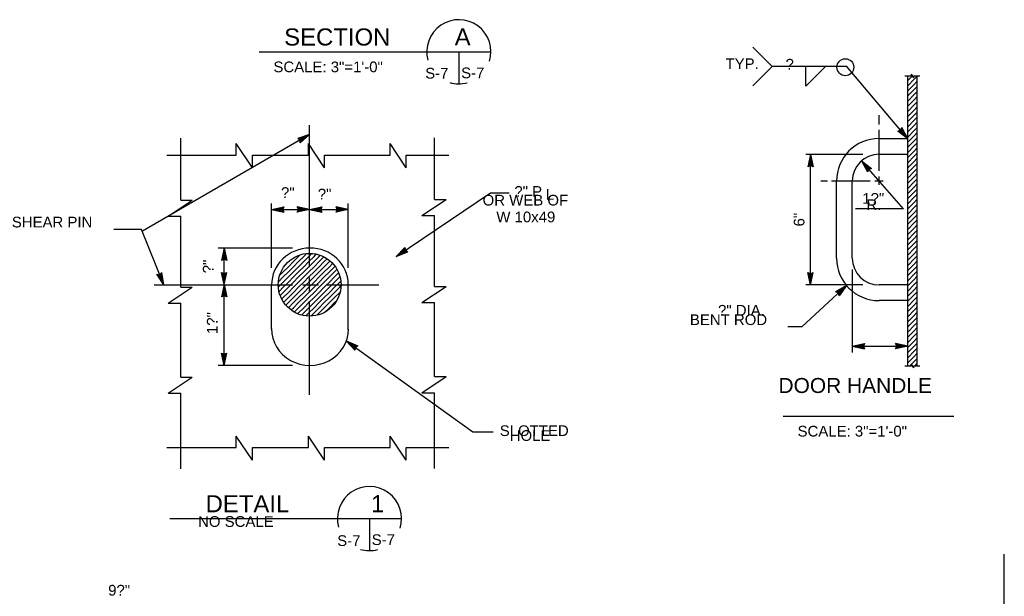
# Model space of a CAD drawing. Extents: x -23 to 19, y -16.2 to 13.8.
# Tile 8 of 12: x -7.7 to 3.8, y -3.8 to 2.9. Entities that reach past the tile are written whole.
import ezdxf
from ezdxf.enums import TextEntityAlignment as Align

# ---------------------------------------------------------------- set-up
doc = ezdxf.new("R2010")
doc.units = 0
doc.header["$MEASUREMENT"] = 0
doc.layers.add('01', color=7, linetype='CONTINUOUS')
doc.styles.add('ARIAL', font='Arial')

msp = doc.modelspace()

# ---------------------------------------------------------------- linework, layer by layer
at = {"layer": '01', "color": 7, "linetype": 'CONTINUOUS'}
for p, q in [((-4.887, 2.56), (-2.178, 2.56)), ((-2.553, 2.56), (-2.553, 2.185)), ((0.881, 2.615), (1.108, 2.388)), ((0.881, 2.161), (1.108, 2.388)), ((1.98, 2.388), (1.108, 2.388)), ((1.503, 2.159), (1.503, 2.388)), ((1.503, 2.159), (1.73, 2.386)), ((2.693, 1.544), (1.978, 2.39)), ((2.659, 2.278), (2.736, 2.278)), ((2.693, -1.11), (2.693, 2.278)), ((2.693, 2.225), (2.699, 2.231)), ((2.699, 2.231), (2.746, 2.278)), ((2.699, 2.171), (2.759, 2.231)), ((2.736, 2.278), (2.736, 2.297)), ((2.762, 2.254), (2.736, 2.297)), ((2.759, 2.231), (2.804, 2.276)), ((2.759, 2.171), (2.804, 2.216)), ((2.762, 2.254), (2.762, 2.278)), ((2.762, 2.278), (2.833, 2.278)), ((2.804, -1.11), (2.804, 2.278)), ((2.693, 2.165), (2.699, 2.171)), ((2.693, 2.105), (2.699, 2.111)), ((2.699, 2.111), (2.759, 2.171)), ((2.699, 2.051), (2.759, 2.111)), ((2.759, 2.111), (2.804, 2.156)), ((2.759, 2.051), (2.804, 2.096)), ((2.693, 2.045), (2.699, 2.051)), ((2.693, 1.985), (2.699, 1.991)), ((2.699, 1.991), (2.759, 2.051)), ((2.699, 1.931), (2.759, 1.991)), ((2.759, 1.991), (2.804, 2.036)), ((2.759, 1.931), (2.804, 1.976)), ((2.693, 1.925), (2.699, 1.931)), ((2.693, 1.865), (2.699, 1.871)), ((2.699, 1.871), (2.759, 1.931)), ((2.699, 1.811), (2.759, 1.871)), ((2.759, 1.871), (2.804, 1.916)), ((2.759, 1.811), (2.804, 1.856)), ((2.357, 1.711), (2.357, 1.82)), ((2.693, 1.805), (2.699, 1.811)), ((2.693, 1.745), (2.699, 1.751)), ((2.699, 1.751), (2.759, 1.811)), ((2.699, 1.691), (2.759, 1.751)), ((2.759, 1.751), (2.804, 1.796)), ((2.759, 1.691), (2.804, 1.736)), ((-4.297, 0.043), (-4.297, 1.701)), ((2.357, 1.167), (2.357, 1.648)), ((2.576, 1.634), (2.609, 1.643)), ((2.693, 1.544), (2.576, 1.634)), ((2.593, 1.631), (2.614, 1.637)), ((2.669, 1.572), (2.593, 1.631)), ((2.609, 1.643), (2.624, 1.674)), ((2.609, 1.628), (2.619, 1.631)), ((2.646, 1.6), (2.609, 1.628)), ((2.614, 1.637), (2.624, 1.657)), ((2.619, 1.631), (2.624, 1.64)), ((2.693, 1.544), (2.624, 1.674)), ((2.669, 1.572), (2.624, 1.657)), ((2.646, 1.6), (2.624, 1.64)), ((2.693, 1.685), (2.699, 1.691)), ((2.693, 1.625), (2.699, 1.631)), ((2.699, 1.631), (2.759, 1.691)), ((2.699, 1.571), (2.759, 1.631)), ((2.759, 1.631), (2.804, 1.676)), ((2.759, 1.571), (2.804, 1.616)), ((-4.297, 1.593), (-6.252, 0.462)), ((-5.803, 0.827), (-5.803, 1.55)), ((-4.297, 1.593), (-4.437, 1.548)), ((-4.41, 1.528), (-4.437, 1.548)), ((-4.329, 1.574), (-4.42, 1.545)), ((-4.403, 1.532), (-4.42, 1.545)), ((-4.406, 1.494), (-4.41, 1.528)), ((-4.297, 1.593), (-4.406, 1.494)), ((-4.36, 1.556), (-4.404, 1.542)), ((-4.396, 1.536), (-4.404, 1.542)), ((-4.4, 1.51), (-4.403, 1.532)), ((-4.329, 1.574), (-4.4, 1.51)), ((-4.394, 1.525), (-4.396, 1.536)), ((-4.36, 1.556), (-4.394, 1.525)), ((-2.837, 0.833), (-2.837, 1.556)), ((2.693, 1.544), (2.357, 1.544)), ((2.693, 1.565), (2.699, 1.571)), ((2.693, 1.505), (2.699, 1.511)), ((2.699, 1.511), (2.759, 1.571)), ((2.699, 1.451), (2.759, 1.511)), ((2.759, 1.511), (2.804, 1.556)), ((2.759, 1.451), (2.804, 1.496)), ((-5.154, 1.353), (-5.154, 1.488)), ((-4.966, 1.205), (-5.154, 1.488)), ((-4.311, 1.353), (-4.311, 1.488)), ((-4.123, 1.205), (-4.311, 1.488)), ((-3.357, 1.353), (-3.357, 1.488)), ((-3.169, 1.205), (-3.357, 1.488)), ((2.693, 1.445), (2.699, 1.451)), ((2.693, 1.385), (2.699, 1.391)), ((2.699, 1.391), (2.759, 1.451)), ((2.699, 1.331), (2.759, 1.391)), ((2.759, 1.391), (2.804, 1.436)), ((-5.965, 1.353), (-5.154, 1.353)), ((-4.966, 1.205), (-4.966, 1.353)), ((-4.966, 1.353), (-4.311, 1.353)), ((-4.123, 1.205), (-4.123, 1.353)), ((-4.123, 1.353), (-3.357, 1.353)), ((-3.169, 1.205), (-3.169, 1.353)), ((-3.169, 1.353), (-2.671, 1.353)), ((2.166, 1.361), (1.5, 1.361)), ((1.555, 1.361), (1.524, 1.217)), ((1.555, 1.324), (1.535, 1.23)), ((1.555, 1.288), (1.546, 1.243)), ((1.555, -0.165), (1.555, 1.361)), ((1.555, 1.361), (1.586, 1.217)), ((1.555, 1.324), (1.575, 1.23)), ((1.555, 1.288), (1.565, 1.243)), ((2.642, 0.724), (2.151, 1.284)), ((2.151, 1.284), (2.269, 1.196)), ((2.151, 1.284), (2.223, 1.155)), ((2.693, 1.361), (2.357, 1.361)), ((2.693, 1.325), (2.699, 1.331)), ((2.693, 1.265), (2.699, 1.271)), ((2.699, 1.271), (2.759, 1.331)), ((2.699, 1.211), (2.759, 1.271)), ((2.759, 1.331), (2.804, 1.376)), ((2.759, 1.271), (2.804, 1.316)), ((1.555, 1.231), (1.524, 1.217)), ((1.555, 1.239), (1.535, 1.23)), ((1.555, 1.247), (1.546, 1.243)), ((1.565, 1.243), (1.555, 1.247)), ((1.575, 1.23), (1.555, 1.239)), ((1.586, 1.217), (1.555, 1.231)), ((2.175, 1.256), (2.252, 1.199)), ((2.175, 1.256), (2.222, 1.172)), ((2.199, 1.229), (2.222, 1.189)), ((2.199, 1.229), (2.236, 1.202)), ((2.226, 1.198), (2.222, 1.189)), ((2.231, 1.192), (2.222, 1.172)), ((2.237, 1.186), (2.223, 1.155)), ((2.236, 1.202), (2.226, 1.198)), ((2.252, 1.199), (2.231, 1.192)), ((2.269, 1.196), (2.237, 1.186)), ((2.693, 1.205), (2.699, 1.211)), ((2.693, 1.145), (2.699, 1.151)), ((2.699, 1.151), (2.759, 1.211)), ((2.699, 1.091), (2.759, 1.151)), ((2.759, 1.211), (2.804, 1.256)), ((2.759, 1.151), (2.804, 1.196)), ((1.756, 1.049), (1.676, 1.049)), ((2.254, 1.049), (1.802, 1.049)), ((1.86, 0.148), (1.86, 1.049)), ((2.044, 0.148), (2.044, 1.049)), ((2.405, 1.049), (2.309, 1.049)), ((2.357, 1.003), (2.357, 1.104)), ((2.693, 1.085), (2.699, 1.091)), ((2.699, 1.031), (2.759, 1.091)), ((2.759, 1.091), (2.804, 1.136)), ((2.759, 1.031), (2.804, 1.076)), ((2.693, 1.025), (2.699, 1.031)), ((2.693, 0.965), (2.699, 0.971)), ((2.699, 0.971), (2.759, 1.031)), ((2.699, 0.911), (2.759, 0.971)), ((2.759, 0.971), (2.804, 1.016)), ((2.759, 0.911), (2.804, 0.956)), ((-5.951, 0.639), (-5.668, 0.827)), ((-5.803, 0.827), (-5.668, 0.827)), ((-3.285, 0.168), (-2.183, 0.912)), ((-2.985, 0.645), (-2.702, 0.833)), ((-2.837, 0.833), (-2.702, 0.833)), ((-2.183, 0.912), (-1.965, 0.912)), ((2.693, 0.905), (2.699, 0.911)), ((2.693, 0.845), (2.699, 0.851)), ((2.699, 0.851), (2.759, 0.911)), ((2.699, 0.791), (2.759, 0.851)), ((2.759, 0.851), (2.804, 0.896)), ((2.759, 0.791), (2.804, 0.836)), ((-4.742, 0.034), (-4.742, 0.786)), ((-4.742, 0.715), (-4.598, 0.746)), ((-4.742, 0.715), (-4.297, 0.715)), ((-4.742, 0.715), (-4.598, 0.684)), ((-4.705, 0.715), (-4.611, 0.735)), ((-4.705, 0.715), (-4.611, 0.695)), ((-4.669, 0.715), (-4.624, 0.725)), ((-4.669, 0.715), (-4.624, 0.706)), ((-4.624, 0.725), (-4.628, 0.715)), ((-4.628, 0.715), (-4.624, 0.706)), ((-4.611, 0.735), (-4.62, 0.715)), ((-4.62, 0.715), (-4.611, 0.695)), ((-4.598, 0.746), (-4.612, 0.715)), ((-4.612, 0.715), (-4.598, 0.684)), ((-4.297, 0.715), (-4.441, 0.746)), ((-4.427, 0.715), (-4.441, 0.746)), ((-4.297, 0.715), (-4.441, 0.684)), ((-4.441, 0.684), (-4.427, 0.715)), ((-4.334, 0.715), (-4.428, 0.735)), ((-4.419, 0.715), (-4.428, 0.735)), ((-4.334, 0.715), (-4.428, 0.695)), ((-4.428, 0.695), (-4.419, 0.715)), ((-4.37, 0.715), (-4.415, 0.724)), ((-4.411, 0.715), (-4.415, 0.724)), ((-4.37, 0.715), (-4.415, 0.705)), ((-4.415, 0.705), (-4.411, 0.715)), ((-4.297, 0.715), (-4.153, 0.746)), ((-4.297, 0.715), (-3.845, 0.715)), ((-4.297, 0.715), (-4.153, 0.684)), ((-4.26, 0.715), (-4.166, 0.735)), ((-4.26, 0.715), (-4.166, 0.695)), ((-4.224, 0.715), (-4.179, 0.725)), ((-4.224, 0.715), (-4.179, 0.706)), ((-4.179, 0.725), (-4.183, 0.715)), ((-4.183, 0.715), (-4.179, 0.706)), ((-4.166, 0.735), (-4.175, 0.715)), ((-4.175, 0.715), (-4.166, 0.695)), ((-4.153, 0.746), (-4.167, 0.715)), ((-4.167, 0.715), (-4.153, 0.684)), ((-3.845, 0.715), (-3.989, 0.746)), ((-3.975, 0.715), (-3.989, 0.746)), ((-3.845, 0.715), (-3.989, 0.684)), ((-3.989, 0.684), (-3.975, 0.715)), ((-3.882, 0.715), (-3.976, 0.735)), ((-3.967, 0.715), (-3.976, 0.735)), ((-3.882, 0.715), (-3.976, 0.695)), ((-3.976, 0.695), (-3.967, 0.715)), ((-3.918, 0.715), (-3.963, 0.724)), ((-3.959, 0.715), (-3.963, 0.724)), ((-3.918, 0.715), (-3.963, 0.705)), ((-3.963, 0.705), (-3.959, 0.715)), ((-3.845, 0.034), (-3.845, 0.786)), ((2.642, 0.724), (2.081, 0.724)), ((2.693, 0.785), (2.699, 0.791)), ((2.693, 0.725), (2.699, 0.731)), ((2.699, 0.731), (2.759, 0.791)), ((2.699, 0.671), (2.759, 0.731)), ((2.759, 0.731), (2.804, 0.776)), ((2.759, 0.671), (2.804, 0.716)), ((-5.951, 0.639), (-5.803, 0.639)), ((-5.803, -0.19), (-5.803, 0.639)), ((-2.985, 0.645), (-2.837, 0.645)), ((-2.837, -0.184), (-2.837, 0.645)), ((2.693, 0.665), (2.699, 0.671)), ((2.693, 0.605), (2.699, 0.611)), ((2.699, 0.611), (2.759, 0.671)), ((2.699, 0.551), (2.759, 0.611)), ((2.759, 0.611), (2.804, 0.656)), ((2.759, 0.551), (2.804, 0.596)), ((-6.26, 0.482), (-6.586, 0.482)), ((-6, -0.163), (-6.26, 0.482)), ((2.693, 0.545), (2.699, 0.551)), ((2.693, 0.485), (2.699, 0.491)), ((2.699, 0.491), (2.759, 0.551)), ((2.699, 0.431), (2.759, 0.491)), ((2.759, 0.491), (2.804, 0.536)), ((2.759, 0.431), (2.804, 0.476)), ((2.693, 0.425), (2.699, 0.431)), ((2.693, 0.365), (2.699, 0.371)), ((2.699, 0.371), (2.759, 0.431)), ((2.699, 0.311), (2.759, 0.371)), ((2.759, 0.371), (2.804, 0.416)), ((2.759, 0.311), (2.804, 0.356)), ((-4.499, 0.266), (-5.365, 0.266)), ((-5.297, 0.266), (-5.328, 0.122)), ((-5.297, -0.162), (-5.297, 0.266)), ((-5.297, 0.266), (-5.266, 0.122)), ((-3.285, 0.168), (-3.183, 0.274)), ((-3.254, 0.189), (-3.188, 0.258)), ((-3.224, 0.209), (-3.193, 0.242)), ((-3.193, 0.242), (-3.191, 0.232)), ((-3.191, 0.232), (-3.182, 0.227)), ((-3.188, 0.258), (-3.184, 0.236)), ((-3.184, 0.236), (-3.165, 0.225)), ((-3.183, 0.274), (-3.177, 0.241)), ((-3.177, 0.241), (-3.148, 0.223)), ((2.693, 0.305), (2.699, 0.311)), ((2.693, 0.245), (2.699, 0.251)), ((2.699, 0.251), (2.759, 0.311)), ((2.699, 0.191), (2.759, 0.251)), ((2.759, 0.251), (2.804, 0.296)), ((2.759, 0.191), (2.804, 0.236)), ((-5.297, 0.136), (-5.328, 0.122)), ((-5.297, 0.229), (-5.317, 0.135)), ((-5.297, 0.144), (-5.317, 0.135)), ((-5.297, 0.193), (-5.306, 0.148)), ((-5.297, 0.152), (-5.306, 0.148)), ((-5.297, 0.229), (-5.277, 0.135)), ((-5.297, 0.193), (-5.287, 0.148)), ((-5.287, 0.148), (-5.297, 0.152)), ((-5.277, 0.135), (-5.297, 0.144)), ((-5.266, 0.122), (-5.297, 0.136)), ((-4.486, 0.108), (-4.426, 0.168)), ((-4.426, 0.168), (-4.409, 0.185)), ((-4.426, 0.108), (-4.366, 0.168)), ((-4.366, 0.168), (-4.333, 0.201)), ((-4.366, 0.108), (-4.306, 0.168)), ((-4.306, 0.168), (-4.272, 0.202)), ((-4.306, 0.108), (-4.246, 0.168)), ((-4.246, 0.168), (-4.22, 0.194)), ((-4.246, 0.108), (-4.186, 0.168)), ((-4.186, 0.168), (-4.173, 0.181)), ((-4.186, 0.108), (-4.131, 0.163)), ((-4.126, 0.108), (-4.093, 0.141)), ((-3.285, 0.168), (-3.148, 0.223)), ((-3.254, 0.189), (-3.165, 0.225)), ((-3.224, 0.209), (-3.182, 0.227)), ((2.693, 0.185), (2.699, 0.191)), ((2.693, 0.125), (2.699, 0.131)), ((2.699, 0.131), (2.759, 0.191)), ((2.699, 0.071), (2.759, 0.131)), ((2.759, 0.131), (2.804, 0.176)), ((2.759, 0.071), (2.804, 0.116)), ((-4.606, -0.012), (-4.546, 0.048)), ((-4.546, 0.048), (-4.486, 0.108)), ((-4.546, -0.012), (-4.486, 0.048)), ((-4.486, 0.048), (-4.426, 0.108)), ((-4.486, -0.012), (-4.426, 0.048)), ((-4.426, 0.048), (-4.366, 0.108)), ((-4.426, -0.012), (-4.366, 0.048)), ((-4.366, 0.048), (-4.306, 0.108)), ((-4.366, -0.012), (-4.306, 0.048)), ((-4.306, 0.048), (-4.246, 0.108)), ((-4.306, -0.012), (-4.246, 0.048)), ((-4.246, 0.048), (-4.186, 0.108)), ((-4.246, -0.012), (-4.186, 0.048)), ((-4.186, 0.048), (-4.126, 0.108)), ((-4.186, -0.012), (-4.126, 0.048)), ((-4.126, 0.048), (-4.066, 0.108)), ((-4.126, -0.012), (-4.066, 0.048)), ((-4.066, 0.108), (-4.06, 0.114)), ((-4.066, 0.048), (-4.029, 0.085)), ((-4.066, -0.012), (-4.006, 0.048)), ((-4.006, 0.048), (-4.002, 0.052)), ((-4.006, -0.012), (-3.978, 0.016)), ((2.044, 0.015), (2.044, -0.953)), ((2.693, 0.065), (2.699, 0.071)), ((2.693, 0.005), (2.699, 0.011)), ((2.699, 0.011), (2.759, 0.071)), ((2.699, -0.049), (2.759, 0.011)), ((2.759, 0.011), (2.804, 0.056)), ((-6, -0.163), (-6.083, -0.041)), ((-6.083, -0.041), (-6.049, -0.042)), ((-6.014, -0.129), (-6.068, -0.049)), ((-6.068, -0.049), (-6.046, -0.05)), ((-6.027, -0.095), (-6.053, -0.057)), ((-6.053, -0.057), (-6.043, -0.057)), ((-6.049, -0.042), (-6.025, -0.018)), ((-6.046, -0.05), (-6.03, -0.034)), ((-6.043, -0.057), (-6.036, -0.05)), ((-6.027, -0.095), (-6.036, -0.05)), ((-6.014, -0.129), (-6.03, -0.034)), ((-6, -0.163), (-6.025, -0.018)), ((-5.297, -0.162), (-5.328, -0.018)), ((-5.328, -0.018), (-5.297, -0.032)), ((-5.297, -0.125), (-5.317, -0.031)), ((-5.317, -0.031), (-5.297, -0.04)), ((-5.297, -0.089), (-5.307, -0.044)), ((-5.307, -0.044), (-5.297, -0.048)), ((-5.297, -0.162), (-5.266, -0.018)), ((-5.297, -0.032), (-5.266, -0.018)), ((-5.297, -0.125), (-5.277, -0.031)), ((-5.297, -0.04), (-5.277, -0.031)), ((-5.297, -0.089), (-5.288, -0.044)), ((-5.297, -0.048), (-5.288, -0.044)), ((-4.661, -0.127), (-4.606, -0.072)), ((-4.646, -0.052), (-4.606, -0.012)), ((-4.606, -0.072), (-4.546, -0.012)), ((-4.606, -0.132), (-4.546, -0.072)), ((-4.546, -0.072), (-4.486, -0.012)), ((-4.546, -0.132), (-4.486, -0.072)), ((-4.486, -0.072), (-4.426, -0.012)), ((-4.486, -0.132), (-4.426, -0.072)), ((-4.426, -0.072), (-4.366, -0.012)), ((-4.426, -0.132), (-4.366, -0.072)), ((-4.366, -0.072), (-4.306, -0.012)), ((-4.366, -0.132), (-4.306, -0.072)), ((-4.306, -0.072), (-4.246, -0.012)), ((-4.306, -0.132), (-4.246, -0.072)), ((-4.297, -0.239), (-4.297, -0.078)), ((-4.246, -0.072), (-4.186, -0.012)), ((-4.246, -0.132), (-4.186, -0.072)), ((-4.186, -0.072), (-4.126, -0.012)), ((-4.186, -0.132), (-4.126, -0.072)), ((-4.126, -0.072), (-4.066, -0.012)), ((-4.126, -0.132), (-4.066, -0.072)), ((-4.066, -0.072), (-4.006, -0.012)), ((-4.066, -0.132), (-4.006, -0.072)), ((-4.006, -0.072), (-3.958, -0.024)), ((-4.006, -0.132), (-3.946, -0.072)), ((-3.946, -0.072), (-3.944, -0.07)), ((1.555, -0.165), (1.524, -0.021)), ((1.524, -0.021), (1.555, -0.035)), ((1.555, -0.128), (1.535, -0.034)), ((1.535, -0.034), (1.555, -0.043)), ((1.555, -0.092), (1.545, -0.047)), ((1.545, -0.047), (1.555, -0.051)), ((1.555, -0.165), (1.586, -0.021)), ((1.555, -0.035), (1.586, -0.021)), ((1.555, -0.128), (1.575, -0.034)), ((1.555, -0.043), (1.575, -0.034)), ((1.555, -0.092), (1.564, -0.047)), ((1.555, -0.051), (1.564, -0.047)), ((2.693, -0.055), (2.699, -0.049)), ((2.693, -0.115), (2.699, -0.109)), ((2.699, -0.109), (2.759, -0.049)), ((2.699, -0.169), (2.759, -0.109)), ((2.759, -0.049), (2.804, -0.004)), ((2.759, -0.109), (2.804, -0.064)), ((-6.112, -0.163), (-4.499, -0.163)), ((-5.951, -0.378), (-5.668, -0.19)), ((-5.803, -0.19), (-5.668, -0.19)), ((-5.297, -0.162), (-5.328, -0.306)), ((-5.297, -0.199), (-5.317, -0.293)), ((-5.297, -1.106), (-5.297, -0.162)), ((-5.297, -0.162), (-5.266, -0.306)), ((-5.297, -0.199), (-5.277, -0.293)), ((-4.742, -0.677), (-4.742, -0.163)), ((-4.662, -0.188), (-4.606, -0.132)), ((-4.655, -0.241), (-4.606, -0.192)), ((-4.606, -0.192), (-4.546, -0.132)), ((-4.606, -0.252), (-4.546, -0.192)), ((-4.546, -0.192), (-4.486, -0.132)), ((-4.546, -0.252), (-4.486, -0.192)), ((-4.486, -0.192), (-4.426, -0.132)), ((-4.486, -0.252), (-4.426, -0.192)), ((-4.426, -0.192), (-4.366, -0.132)), ((-4.426, -0.252), (-4.366, -0.192)), ((-4.378, -0.163), (-4.194, -0.163)), ((-4.366, -0.192), (-4.306, -0.132)), ((-4.366, -0.252), (-4.306, -0.192)), ((-4.306, -0.192), (-4.246, -0.132)), ((-4.306, -0.252), (-4.246, -0.192)), ((-4.246, -0.192), (-4.186, -0.132)), ((-4.246, -0.252), (-4.186, -0.192)), ((-4.186, -0.192), (-4.126, -0.132)), ((-4.186, -0.252), (-4.126, -0.192)), ((-4.126, -0.192), (-4.066, -0.132)), ((-4.126, -0.252), (-4.066, -0.192)), ((-4.096, -0.163), (-3.49, -0.163)), ((-4.066, -0.192), (-4.006, -0.132)), ((-4.066, -0.252), (-4.006, -0.192)), ((-4.006, -0.192), (-3.946, -0.132)), ((-4.006, -0.252), (-3.946, -0.192)), ((-3.946, -0.132), (-3.934, -0.12)), ((-3.946, -0.192), (-3.931, -0.177)), ((-3.845, -0.688), (-3.845, -0.153)), ((-2.985, -0.372), (-2.702, -0.184)), ((-2.837, -0.184), (-2.702, -0.184)), ((1.975, -0.171), (1.454, -0.655)), ((2.166, -0.165), (1.5, -0.165)), ((1.975, -0.171), (1.848, -0.246)), ((1.948, -0.196), (1.865, -0.246)), ((1.922, -0.221), (1.882, -0.245)), ((1.975, -0.171), (1.891, -0.292)), ((1.948, -0.196), (1.893, -0.275)), ((1.922, -0.221), (1.895, -0.259)), ((2.693, -0.165), (2.357, -0.165)), ((2.693, -0.175), (2.699, -0.169)), ((2.693, -0.235), (2.699, -0.229)), ((2.699, -0.229), (2.759, -0.169)), ((2.699, -0.289), (2.759, -0.229)), ((2.759, -0.169), (2.804, -0.124)), ((2.759, -0.229), (2.804, -0.184)), ((-5.297, -0.292), (-5.328, -0.306)), ((-5.297, -0.284), (-5.317, -0.293)), ((-5.297, -0.235), (-5.306, -0.28)), ((-5.297, -0.276), (-5.306, -0.28)), ((-5.297, -0.235), (-5.287, -0.28)), ((-5.287, -0.28), (-5.297, -0.276)), ((-5.277, -0.293), (-5.297, -0.284)), ((-5.266, -0.306), (-5.297, -0.292)), ((-4.641, -0.287), (-4.606, -0.252)), ((-4.623, -0.329), (-4.606, -0.312)), ((-4.606, -0.312), (-4.546, -0.252)), ((-4.6, -0.366), (-4.546, -0.312)), ((-4.546, -0.312), (-4.486, -0.252)), ((-4.546, -0.372), (-4.486, -0.312)), ((-4.486, -0.312), (-4.426, -0.252)), ((-4.486, -0.372), (-4.426, -0.312)), ((-4.426, -0.312), (-4.366, -0.252)), ((-4.426, -0.372), (-4.366, -0.312)), ((-4.366, -0.312), (-4.306, -0.252)), ((-4.366, -0.372), (-4.306, -0.312)), ((-4.306, -0.312), (-4.246, -0.252)), ((-4.306, -0.372), (-4.246, -0.312)), ((-4.246, -0.312), (-4.186, -0.252)), ((-4.246, -0.372), (-4.186, -0.312)), ((-4.186, -0.312), (-4.126, -0.252)), ((-4.186, -0.372), (-4.126, -0.312)), ((-4.126, -0.312), (-4.066, -0.252)), ((-4.126, -0.372), (-4.066, -0.312)), ((-4.066, -0.312), (-4.006, -0.252)), ((-4.066, -0.372), (-4.006, -0.312)), ((-4.006, -0.312), (-3.946, -0.252)), ((-3.946, -0.252), (-3.941, -0.246)), ((1.88, -0.259), (1.848, -0.246)), ((1.886, -0.254), (1.865, -0.246)), ((1.891, -0.292), (1.88, -0.259)), ((1.891, -0.249), (1.882, -0.245)), ((1.893, -0.275), (1.886, -0.254)), ((1.895, -0.259), (1.891, -0.249)), ((2.693, -0.295), (2.699, -0.289)), ((2.699, -0.349), (2.759, -0.289)), ((2.759, -0.289), (2.804, -0.244)), ((2.759, -0.349), (2.804, -0.304)), ((-5.951, -0.378), (-5.803, -0.378)), ((-5.803, -1.243), (-5.803, -0.378)), ((-4.575, -0.401), (-4.546, -0.372)), ((-4.546, -0.432), (-4.486, -0.372)), ((-4.512, -0.458), (-4.486, -0.432)), ((-4.486, -0.432), (-4.426, -0.372)), ((-4.476, -0.482), (-4.426, -0.432)), ((-4.426, -0.432), (-4.366, -0.372)), ((-4.426, -0.492), (-4.366, -0.432)), ((-4.366, -0.432), (-4.306, -0.372)), ((-4.366, -0.492), (-4.306, -0.432)), ((-4.306, -0.432), (-4.246, -0.372)), ((-4.306, -0.492), (-4.246, -0.432)), ((-4.297, -1.449), (-4.297, -0.356)), ((-4.246, -0.432), (-4.186, -0.372)), ((-4.246, -0.492), (-4.186, -0.432)), ((-4.186, -0.432), (-4.126, -0.372)), ((-4.186, -0.492), (-4.126, -0.432)), ((-4.126, -0.432), (-4.066, -0.372)), ((-4.114, -0.48), (-4.066, -0.432)), ((-4.066, -0.432), (-4.006, -0.372)), ((-4.006, -0.372), (-3.981, -0.346)), ((-2.985, -0.372), (-2.837, -0.372)), ((-2.837, -1.237), (-2.837, -0.372)), ((2.693, -0.348), (2.357, -0.348)), ((2.693, -0.355), (2.699, -0.349)), ((2.693, -0.415), (2.699, -0.409)), ((2.699, -0.409), (2.759, -0.349)), ((2.699, -0.469), (2.759, -0.409)), ((2.759, -0.409), (2.804, -0.364)), ((2.759, -0.469), (2.804, -0.424)), ((-4.435, -0.501), (-4.426, -0.492)), ((-4.39, -0.516), (-4.366, -0.492)), ((-4.34, -0.526), (-4.306, -0.492)), ((-4.283, -0.529), (-4.246, -0.492)), ((-4.213, -0.519), (-4.186, -0.492)), ((2.693, -0.475), (2.699, -0.469)), ((2.693, -0.535), (2.699, -0.529)), ((2.699, -0.529), (2.759, -0.469)), ((2.699, -0.589), (2.759, -0.529)), ((2.759, -0.529), (2.804, -0.484)), ((2.759, -0.589), (2.804, -0.544)), ((1.454, -0.655), (1.292, -0.655)), ((2.693, -0.595), (2.699, -0.589)), ((2.693, -0.655), (2.699, -0.649)), ((2.699, -0.649), (2.759, -0.589)), ((2.699, -0.709), (2.759, -0.649)), ((2.759, -0.649), (2.804, -0.604)), ((2.759, -0.709), (2.804, -0.664)), ((2.693, -0.715), (2.699, -0.709)), ((2.693, -0.775), (2.699, -0.769)), ((2.699, -0.769), (2.759, -0.709)), ((2.699, -0.829), (2.759, -0.769)), ((2.759, -0.769), (2.804, -0.724)), ((2.759, -0.829), (2.804, -0.784)), ((-3.869, -0.819), (-2.389, -1.884)), ((-3.869, -0.819), (-3.734, -0.878)), ((-3.869, -0.819), (-3.77, -0.928)), ((-3.839, -0.841), (-3.751, -0.879)), ((-3.839, -0.841), (-3.774, -0.912)), ((-3.81, -0.862), (-3.778, -0.895)), ((-3.81, -0.862), (-3.767, -0.88)), ((-3.776, -0.886), (-3.778, -0.895)), ((-3.767, -0.88), (-3.776, -0.886)), ((-3.77, -0.89), (-3.774, -0.912)), ((-3.751, -0.879), (-3.77, -0.89)), ((-3.763, -0.895), (-3.77, -0.928)), ((-3.734, -0.878), (-3.763, -0.895)), ((2.044, -0.882), (2.188, -0.851)), ((2.044, -0.882), (2.693, -0.882)), ((2.044, -0.882), (2.188, -0.913)), ((2.081, -0.882), (2.175, -0.862)), ((2.081, -0.882), (2.175, -0.902)), ((2.117, -0.882), (2.162, -0.872)), ((2.117, -0.882), (2.162, -0.891)), ((2.162, -0.872), (2.158, -0.882)), ((2.158, -0.882), (2.162, -0.891)), ((2.175, -0.862), (2.166, -0.882)), ((2.166, -0.882), (2.175, -0.902)), ((2.188, -0.851), (2.174, -0.882)), ((2.174, -0.882), (2.188, -0.913)), ((2.693, -0.882), (2.549, -0.851)), ((2.563, -0.882), (2.549, -0.851)), ((2.693, -0.882), (2.549, -0.913)), ((2.549, -0.913), (2.563, -0.882)), ((2.656, -0.882), (2.562, -0.862)), ((2.571, -0.882), (2.562, -0.862)), ((2.656, -0.882), (2.562, -0.902)), ((2.562, -0.902), (2.571, -0.882)), ((2.62, -0.882), (2.575, -0.873)), ((2.579, -0.882), (2.575, -0.873)), ((2.62, -0.882), (2.575, -0.892)), ((2.575, -0.892), (2.579, -0.882)), ((2.693, -0.835), (2.699, -0.829)), ((2.693, -0.895), (2.699, -0.889)), ((2.699, -0.889), (2.759, -0.829)), ((2.699, -0.949), (2.759, -0.889)), ((2.759, -0.889), (2.804, -0.844)), ((2.759, -0.949), (2.804, -0.904)), ((-5.297, -1.106), (-5.328, -0.962)), ((-5.328, -0.962), (-5.297, -0.976)), ((-5.297, -1.069), (-5.317, -0.975)), ((-5.317, -0.975), (-5.297, -0.984)), ((-5.297, -1.033), (-5.307, -0.988)), ((-5.307, -0.988), (-5.297, -0.992)), ((-5.297, -1.106), (-5.266, -0.962)), ((-5.297, -0.976), (-5.266, -0.962)), ((-5.297, -1.069), (-5.277, -0.975)), ((-5.297, -0.984), (-5.277, -0.975)), ((-5.297, -1.033), (-5.288, -0.988)), ((-5.297, -0.992), (-5.288, -0.988)), ((2.693, -0.955), (2.699, -0.949)), ((2.693, -1.015), (2.699, -1.009)), ((2.699, -1.009), (2.759, -0.949)), ((2.699, -1.069), (2.759, -1.009)), ((2.759, -1.009), (2.804, -0.964)), ((2.759, -1.069), (2.804, -1.024)), ((-4.499, -1.106), (-5.365, -1.106)), ((2.659, -1.11), (2.736, -1.11)), ((2.693, -1.075), (2.699, -1.069)), ((2.718, -1.11), (2.759, -1.069)), ((2.736, -1.11), (2.736, -1.091)), ((2.762, -1.134), (2.736, -1.091)), ((2.762, -1.134), (2.762, -1.11)), ((2.762, -1.11), (2.833, -1.11)), ((2.778, -1.11), (2.804, -1.084)), ((-5.951, -1.431), (-5.668, -1.243)), ((-5.803, -1.243), (-5.668, -1.243)), ((-2.985, -1.425), (-2.702, -1.237)), ((-2.837, -1.237), (-2.702, -1.237)), ((-5.951, -1.431), (-5.803, -1.431)), ((-5.803, -2.315), (-5.803, -1.431)), ((-2.985, -1.425), (-2.837, -1.425)), ((-2.837, -2.309), (-2.837, -1.425)), ((1.238, -1.698), (3.229, -1.698)), ((-5.154, -2.067), (-5.154, -1.932)), ((-4.966, -2.215), (-5.154, -1.932)), ((-4.311, -2.067), (-4.311, -1.932)), ((-4.123, -2.215), (-4.311, -1.932)), ((-3.357, -2.067), (-3.357, -1.932)), ((-3.169, -2.215), (-3.357, -1.932)), ((-2.389, -1.884), (-2.154, -1.884)), ((-5.965, -2.067), (-5.154, -2.067)), ((-4.966, -2.215), (-4.966, -2.067)), ((-4.966, -2.067), (-4.311, -2.067)), ((-4.123, -2.215), (-4.123, -2.067)), ((-4.123, -2.067), (-3.357, -2.067)), ((-3.169, -2.215), (-3.169, -2.067)), ((-3.169, -2.067), (-2.671, -2.067)), ((-5.932, -2.896), (-3.223, -2.896)), ((-3.598, -2.896), (-3.598, -3.271)), ((3.82, -7.157), (3.82, -3.313))]:
    msp.add_line(p, q, dxfattribs=at)
for centre, radius in [((1.963, 2.379), 0.0989), ((-4.297, -0.163), 0.367)]:
    msp.add_circle(centre, radius, dxfattribs=at)
for centre, radius, start, end in [((-2.553, 2.56), 0.375, 342.7089, 195.2686), ((-2.553, 2.56), 0.375, 253.4742, 284.9216), ((2.357, 1.049), 0.497, 90, 180), ((2.357, 1.049), 0.313, 90, 180), ((2.357, 0.148), 0.497, 180, 270), ((2.357, 0.148), 0.313, 180, 270), ((-3.598, -2.896), 0.375, 342.7089, 195.2686), ((-3.598, -2.896), 0.375, 253.4742, 284.9216)]:
    msp.add_arc(centre, radius, start, end, dxfattribs=at)
for centre, major_axis, start_param, end_param in [((-4.293, -0.16), (-0.448, -0.003), 3.141593, 6.283185), ((-4.293, -0.679), (-0.449, 0.003), 0, 3.141593)]:
    msp.add_ellipse(centre, major_axis=major_axis, ratio=0.95118, start_param=start_param, end_param=end_param, dxfattribs=at)

# ---------------------------------------------------------------- texts
at = {"layer": '01', "color": 7, "linetype": 'CONTINUOUS', "style": 'ARIAL'}
for s, height, p in [('SECTION', 0.2, (-3.974, 2.633)), ('A', 0.2, (-2.509, 2.634)), ('SCALE: 3"=1\'-0"', 0.125, (-4.081, 2.321)), ('S-7', 0.125, (-2.811, 2.247)), ('S-7', 0.125, (-2.391, 2.251)), ('?"', 0.125, (-4.552, 0.852)), ('?"', 0.125, (-4.122, 0.834)), ('OR WEB OF', 0.125, (-1.776, 0.763)), ('1?"', 0.125, (2.289, 0.784)), ('R.', 0.125, (2.296, 0.71)), ('W 10x49', 0.125, (-1.771, 0.567)), ('?" DIA.', 0.125, (0.749, -0.524)), ('DOOR HANDLE', 0.175, (2.078, -1.428)), ('SCALE: 3"=1\'-0"', 0.125, (2.044, -1.937)), ('HOLE', 0.125, (-1.721, -1.988)), ('DETAIL', 0.2, (-5.024, -2.823)), ('1', 0.2, (-3.502, -2.822)), ('NO SCALE', 0.125, (-5.159, -2.993)), ('S-7', 0.125, (-3.839, -3.216)), ('S-7', 0.125, (-3.436, -3.205)), ('9?"', 0.125, (-6.523, -3.796))]:
    msp.add_text(s, height=height, dxfattribs=at).set_placement(p, align=Align.CENTER)
for s, p in [('TYP.', (0.563, 2.358)), ('?" P', (-1.905, 0.865)), ('L', (-1.537, 0.83)), ('SLOTTED', (-2.075, -1.931))]:
    msp.add_text(s, height=0.125, dxfattribs=at).set_placement(p)
for s, p in [('?', (1.361, 2.352)), ('SHEAR PIN', (-6.836, 0.507)), ('BENT ROD', (1.049, -0.634))]:
    msp.add_text(s, height=0.125, dxfattribs=at).set_placement(p, align=Align.RIGHT)
for s, p in [('6"', (1.485, 0.598)), ('?"', (-5.42, 0.05)), ('1?"', (-5.373, -0.611))]:
    msp.add_text(s, height=0.125, rotation=90, dxfattribs=at).set_placement(p, align=Align.CENTER)

doc.saveas('drawing.dxf')
